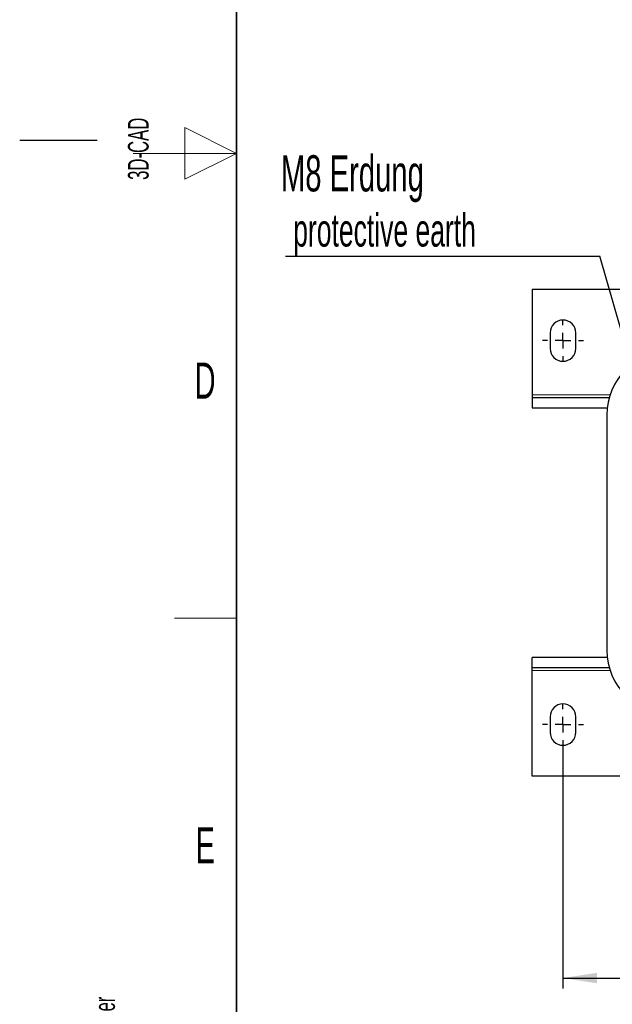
# Model space of a CAD drawing. Header units: millimetres. Extents: x 5 to 418, y 2 to 292.
# Tile 2 of 41: x 5 to 62, y 65 to 160. Entities that reach past the tile are written whole.
import ezdxf

# ---------------------------------------------------------------- set-up
doc = ezdxf.new("R2010")
doc.units = ezdxf.units.MM
doc.layers.add('SLD-0', color=7, linetype='Continuous')
doc.styles.add('SLDTEXTSTYLE0', font='TXT', dxfattribs={"width": 0.605})
doc.dimstyles.new('SLDDIMSTYLE0', dxfattribs={"dimtxt": 3.5, "dimasz": 3.302, "dimexe": 0, "dimexo": 0.0625, "dimgap": 0.875, "dimtad": 1, "dimlfac": 4, "dimrnd": 1e-09, "dimzin": 12, "dimdsep": 46, "dimtxsty": 'SLDTEXTSTYLE0', "dimsah": 1, "dimcen": 0.09, "dimadec": 0, "dimazin": 3, "dimtfac": 1, "dimtofl": 0, "dimtmove": 0, "dimatfit": 3, "dimfxl": 1, "dimfrac": 2, "dimtolj": 1, "dimtzin": 12, "dimarcsym": 0})
doc.dimstyles.new('SLDDIMSTYLE4', dxfattribs={"dimtxt": 0.18, "dimasz": 1.016, "dimexe": 0, "dimexo": 0.0625, "dimgap": 0, "dimtad": 0, "dimtih": 1, "dimtoh": 1, "dimdec": 0, "dimrnd": 1e-09, "dimzin": 0, "dimdsep": 46, "dimtxsty": 'Standard', "dimblk1": 'DOT', "dimblk2": 'DOT', "dimsah": 1, "dimcen": 0.09, "dimadec": 0, "dimazin": 0, "dimtfac": 1.016, "dimtdec": 0, "dimtofl": 0, "dimtmove": 0, "dimatfit": 3, "dimldrblk": 'DOT', "dimfxl": 1, "dimfrac": 2, "dimtolj": 1, "dimtzin": 0, "dimarcsym": 0})

# ---------------------------------------------------------------- blocks, each defined once
blk = doc.blocks.new('_D_5')
at = {"layer": 'SLD-0'}
for p, q in [((57.651, 89.942), (57.651, 66.407)), ((139.651, 89.942), (139.651, 66.407)), ((57.651, 67.407), (139.651, 67.407))]:
    blk.add_line(p, q, dxfattribs=at)
for points in [[(57.651, 67.407), (60.953, 66.899), (60.953, 67.915)], [(139.651, 67.407), (136.349, 67.915), (136.349, 66.899)]]:
    blk.add_solid(points, dxfattribs=at)
at = {"layer": 'SLD-0', "insert": (94.64, 71.918), "char_height": 3.5, "attachment_point": 1, "style": 'SLDTEXTSTYLE0'}
blk.add_mtext('328', dxfattribs=at)
blk = doc.blocks.new('SW_NOTE_0_2')
at = {"layer": 'SLD-0', "color": 0}
blk.add_line((-30.44, 0), (0, 0), dxfattribs=at)
at = {"layer": 'SLD-0', "color": 0, "attachment_point": 1, "style": 'SLDTEXTSTYLE0'}
for s, insert, char_height in [('M8 Erdung', (-30.896, 9.762), 3.5), ('protective earth', (-29.705, 4.097), 3.175)]:
    blk.add_mtext(s, dxfattribs=dict(at, insert=insert, char_height=char_height))
blk = doc.blocks.new('_Dot')
at = {"color": 0, "linetype": 'ByBlock', "lineweight": -2}
blk.add_line((-0.5, 0), (-1, 0), dxfattribs=at)
at = {"color": 0, "linetype": 'ByBlock', "const_width": 0.5}
blk.add_lwpolyline([(-0.25, 0, 1), (0.25, 0, 1)], format="xyb", close=True, dxfattribs=at)
blk = doc.blocks.new('SW_CENTERMARKSYMBOL_3')
at = {"layer": 'SLD-0', "color": 0}
for p, q in [((0, 1.5), (0, 2)), ((-1.5, 0), (-2, 0)), ((0, 0), (-0.75, 0)), ((0, 0), (0, 0.75)), ((0, 0), (0, -0.75)), ((0, 0), (0.75, 0)), ((1.5, 0), (2, 0)), ((0, -1.5), (0, -2))]:
    blk.add_line(p, q, dxfattribs=at)
blk = doc.blocks.new('SW_CENTERMARKSYMBOL_5')
at = {"layer": 'SLD-0', "color": 0}
for p, q in [((0, 1.5), (0, 2)), ((-1.5, 0), (-2, 0)), ((0, 0), (-0.75, 0)), ((0, 0), (0, 0.75)), ((0, 0), (0, -0.75)), ((0, 0), (0.75, 0)), ((1.5, 0), (2, 0)), ((0, -1.5), (0, -2))]:
    blk.add_line(p, q, dxfattribs=at)

msp = doc.modelspace()

# ---------------------------------------------------------------- linework, layer by layer
at = {"color": 7, "linetype": 'Continuous', "lineweight": 25}
for p, q in [((54.6509, 134.1171), (67.4009, 134.1171)), ((54.6509, 134.1171), (54.6509, 123.8671)), ((56.4009, 129.8671), (56.4009, 128.3671)), ((58.9009, 128.3671), (58.9009, 129.8671)), ((54.6509, 123.8671), (54.6509, 123.6171)), ((54.6509, 123.6171), (54.6509, 122.6171)), ((54.6509, 123.6171), (62.1385, 123.6171)), ((54.6509, 122.6171), (61.9405, 122.6171)), ((61.9009, 121.9171), (61.9009, 99.1421)), ((54.6509, 97.4421), (54.6509, 98.4421)), ((61.9405, 98.4421), (54.6509, 98.4421)), ((62.1385, 97.4421), (54.6509, 97.4421)), ((54.6509, 97.1921), (54.6509, 97.4421)), ((54.6509, 86.9421), (54.6509, 97.1921)), ((56.4009, 92.6921), (56.4009, 91.1921)), ((58.9009, 91.1921), (58.9009, 92.6921)), ((142.6509, 86.9421), (54.6509, 86.9421))]:
    msp.add_line(p, q, dxfattribs=at)
at = {"color": 7, "linetype": 'Continuous', "lineweight": 18}
for p, q in [((54.6509, 123.8671), (62.2155, 123.8671)), ((62.2155, 97.1921), (54.6509, 97.1921))]:
    msp.add_line(p, q, dxfattribs=at)
at = {"color": 7, "linetype": 'Continuous', "lineweight": 25}
for centre, radius, start, end in [((57.6509, 129.8671), 1.25, 0, 180), ((57.6509, 128.3671), 1.25, 180, 0), ((68.1009, 121.9171), 6.2, 90, 180), ((68.1009, 99.1421), 6.2, 180, 270), ((57.6509, 92.6921), 1.25, 0, 180), ((57.6509, 91.1921), 1.25, 180, 0)]:
    msp.add_arc(centre, radius, start, end, dxfattribs=at)
at = {"layer": 'SLD-0', "lineweight": 35}
msp.add_line((26, 282.5), (26, 12), dxfattribs=at)
at = {"layer": 'SLD-0', "color": 7, "linetype": 'Continuous', "lineweight": 18}
for p, q in [((26, 147.25), (21, 149.75)), ((21, 149.75), (21, 144.75)), ((16, 147.25), (26, 147.25)), ((21, 144.75), (26, 147.25))]:
    msp.add_line(p, q, dxfattribs=at)
at = {"layer": 'SLD-0'}
msp.add_line((12.5, 148.5), (5, 148.5), dxfattribs=at)
at = {"layer": 'SLD-0', "lineweight": 18}
msp.add_line((20, 102.25), (26, 102.25), dxfattribs=at)

# ---------------------------------------------------------------- block references
at = {"layer": 'SLD-0'}
for name, p in [('SW_NOTE_0_2', (61.2141, 137.3047)), ('SW_CENTERMARKSYMBOL_5', (57.6509, 129.1171)), ('SW_CENTERMARKSYMBOL_3', (57.6509, 91.9421))]:
    msp.add_blockref(name, p, dxfattribs=at)

# ---------------------------------------------------------------- texts
at = {"layer": 'SLD-0', "char_height": 2, "attachment_point": 1, "rotation": 90, "style": 'SLDTEXTSTYLE0'}
for s, insert in [('3D-CAD', (15.4939, 144.6806)), ('noch Dritten zugänglich gemacht werden, und sie darf durch den Empfänger oder', (12.2299, 7.2381)), ('Ohne unsere vorherige Zustimmung darf diese Zeichnung weder vervielfältigt,', (9.2299, 7.2381)), ('Dritte auch nicht in anderer Weise missbräuchlich verwendet werden.', (15.2299, 7.2381))]:
    msp.add_mtext(s, dxfattribs=dict(at, insert=insert))
at = {"layer": 'SLD-0', "char_height": 3.5, "attachment_point": 2, "style": 'SLDTEXTSTYLE0'}
for s, insert in [('D', (22.9597, 127.0011)), ('E', (22.9816, 82.0011))]:
    msp.add_mtext(s, dxfattribs=dict(at, insert=insert))

# ---------------------------------------------------------------- dimensions: what is measured, and where the dimension line sits
at = {"layer": 'SLD-0'}
dim = msp.add_linear_dim(base=(139.6509, 67.4067), p1=(57.6509, 89.9421), p2=(139.6509, 89.9421), dimstyle='SLDDIMSTYLE0', dxfattribs=at)
dim.commit()
dim.dimension.update_dxf_attribs({"geometry": '_D_5', "text_midpoint": (98.6509, 67.4067), "dimtype": 160})

# ---------------------------------------------------------------- leaders
msp.add_leader([(71.1604, 102.6827), (61.2141, 137.3047)], dimstyle='SLDDIMSTYLE4', dxfattribs=at)

doc.saveas('drawing.dxf')
